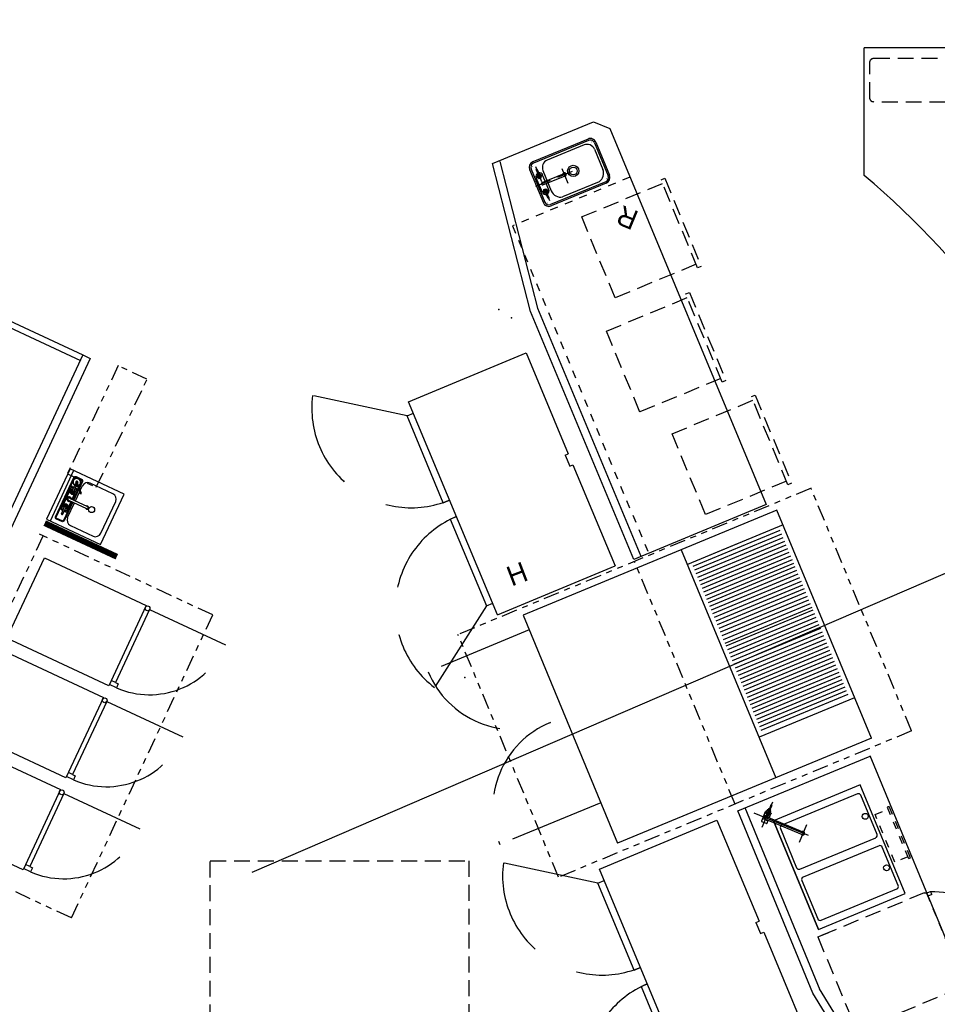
# Model space of a CAD drawing. Header units: inches. Extents: x -119 to 3951, y 0 to 4293.
# Tile 35 of 68: x 429 to 659, y 3066 to 3313. Entities that reach past the tile are written whole.
import ezdxf

# ---------------------------------------------------------------- set-up
doc = ezdxf.new("R2010")
doc.units = ezdxf.units.IN
doc.header["$LTSCALE"] = 48
doc.header["$MEASUREMENT"] = 0
for name, pattern in [('A1-DASH', [0.2383, 0.0833, -0.031, 0.031, -0.031, 0.031, -0.031]), ('CENTER', [2, 1.25, -0.25, 0.25, -0.25]), ('DASHED', [0.75, 0.5, -0.25]), ('L-DASH', [0.1249, 0.0833, -0.0416]), ('S-DASH', [0.082, 0.041, -0.041])]:
    doc.linetypes.add(name, pattern=pattern)
for name, color, linetype in [('200', 2, 'CONTINUOUS'), ('205', 1, 'CENTER'), ('206', 1, 'DASHED'), ('ATCUTOUT', 6, 'CONTINUOUS'), ('FS-CLRNC', 1, 'DASHED'), ('FS-DSH01', 1, 'S-DASH'), ('FS-DSH03', 1, 'L-DASH'), ('FS-DSHA1', 4, 'A1-DASH'), ('FS-EQBKD', 3, 'CONTINUOUS'), ('FS-EQCTR', 4, 'CONTINUOUS'), ('FS-EQNTS', 3, 'CONTINUOUS'), ('FS-EQPMT', 2, 'CONTINUOUS'), ('FS-HDS01', 6, 'A1-DASH'), ('FS-POCHE', 8, 'CONTINUOUS')]:
    doc.layers.add(name, color=color, linetype=linetype)
doc.styles.add('TXP1-05', font='ARCHTXP1', dxfattribs={"height": 5})

# ---------------------------------------------------------------- blocks, each defined once
blk = doc.blocks.new('WSSFR6P')
at = {"layer": '200'}
for p, q in [((62, 0), (0, 0)), ((0, 0), (0, -69)), ((4, 0), (4, -26)), ((51, 0), (51, -26)), ((62, 0), (62, -69)), ((4, -12), (4, -26)), ((0, -26), (62, -26)), ((0, -69), (62, -69))]:
    blk.add_line(p, q, dxfattribs=at)
at = {"layer": '206'}
for p, q in [((4, -69), (4, -96.5)), ((51, -69), (51, -96.5))]:
    blk.add_line(p, q, dxfattribs=at)
for centre, start, end in [((4, -73), 270, 0), ((51, -73), 180, 270)]:
    blk.add_arc(centre, 23.5, start, end, dxfattribs=at)
blk = doc.blocks.new('e2d0104p')
at = {"layer": 'FS-DSH03'}
for p, q in [((10, 0), (1, 0)), ((0, -1), (0, -19)), ((11, -19), (11, -1)), ((1, -20), (10, -20))]:
    blk.add_line(p, q, dxfattribs=at)
for centre, start, end in [((1, -1), 90, 180), ((10, -1), 0, 90), ((1, -19), 180, 270), ((10, -19), 270, 0)]:
    blk.add_arc(centre, 1, start, end, dxfattribs=at)
blk = doc.blocks.new('FSA018P')
at = {"layer": 'FS-DSH03'}
for p, q in [((0, -8.08), (0, 3.21)), ((4.64, 0), (-4.58, 0)), ((-2.46, -6), (2.37, -6))]:
    blk.add_line(p, q, dxfattribs=at)
for points in [[(-2.51, 0.12), (-2.51, 0.29), (-2, 0.59), (-1.49, 0.29), (-1.49, -0.29), (-2, -0.59), (-2.51, -0.29), (-2.51, -0.12)], [(2.51, 0.12), (2.51, 0.29), (2, 0.59), (1.49, 0.29), (1.49, -0.29), (2, -0.59), (2.51, -0.29), (2.51, -0.12)]]:
    blk.add_lwpolyline(points, dxfattribs=at)
for centre, start, end in [((-2, 0), 200.8275, 159.1725), ((2, 0), 20.8275, 339.1725)]:
    blk.add_arc(centre, 0.352, start, end, dxfattribs=at)
at = {"layer": 'FS-EQPMT'}
for p, q in [((-4, 0.12), (-2.33, 0.12)), ((-4, -0.12), (-4, 0.12)), ((-2, 0.87), (2, 0.87)), ((-0.31, 0), (-0.31, -6)), ((0.31, 0), (0.31, -6)), ((4, 0.12), (2.33, 0.12)), ((4, -0.12), (4, 0.12)), ((-4, -0.12), (-2.33, -0.12)), ((-2, -0.87), (-0.31, -0.87)), ((0.31, -0.87), (2, -0.87)), ((4, -0.12), (2.33, -0.12))]:
    blk.add_line(p, q, dxfattribs=at)
for centre, radius, start, end in [((-2, 0), 0.875, 90, 171.7865), ((2, 0), 0.875, 8.2135, 90), ((-2, 0), 0.875, 188.2135, 270), ((2, 0), 0.875, 270, 351.7865), ((0, -6), 0.438, 135.5847, 44.4153)]:
    blk.add_arc(centre, radius, start, end, dxfattribs=at)
at = {"layer": 'FS-POCHE'}
for centre, start, end in [((0, 0), 0, 180), ((0, -6), 180, 0)]:
    blk.add_arc(centre, 0.312, start, end, dxfattribs=at)
blk = doc.blocks.new('sk-dihs')
at = {"layer": '200'}
for p, q in [((4.5, 0), (-4.5, 0)), ((-6, -16.5), (-6, -1.5)), ((-5.63, -16.5), (-5.63, -1.5)), ((4.5, -0.38), (-4.5, -0.38)), ((5.62, -16.5), (5.62, -1.5)), ((6, -16.5), (6, -1.5)), ((3, -3), (-2.5, -3)), ((-5, -15), (-5, -5)), ((5, -15), (5, -5)), ((3, -17), (-2.5, -17)), ((3, -17), (-2.5, -17)), ((3, -17), (-2.5, -17)), ((4.5, -17.62), (-4.5, -17.62)), ((4.5, -18), (-4.5, -18))]:
    blk.add_line(p, q, dxfattribs=at)
at = {"layer": '200', "const_width": 0.0938}
for points in [[(-4.99, -0.95, 1), (-4.99, -1.05, 1)], [(4.99, -0.95, -1), (4.99, -1.05, -1)], [(-4.99, -17.04, -1), (-4.99, -16.94, -1)], [(4.99, -17.04, 1), (4.99, -16.94, 1)]]:
    blk.add_lwpolyline(points, format="xyb", close=True, dxfattribs=at)
at = {"layer": '200'}
for radius in [1.43, 0.985]:
    blk.add_circle((0, -10), radius, dxfattribs=at)
for centre, radius, start, end in [((-4.5, -1.5), 1.5, 90, 180), ((4.5, -1.5), 1.5, 0, 90), ((-4.5, -1.5), 1.12, 90, 180), ((4.5, -1.5), 1.12, 0, 90), ((-2.57, -5.48), 2.48, 88.4608, 168.8588), ((3, -5), 2, 0, 90), ((-4.5, -16.5), 1.5, 180, 270), ((-4.5, -16.5), 1.12, 180, 270), ((-2.57, -14.52), 2.48, 191.1412, 271.5392), ((3, -15), 2, 270, 0), ((3, -15), 2, 270, 0), ((4.5, -16.5), 1.5, 270, 0), ((4.5, -16.5), 1.12, 270, 0)]:
    blk.add_arc(centre, radius, start, end, dxfattribs=at)
at = {"layer": 'ATCUTOUT'}
blk.add_blockref('FSA018P', (0, -1.64), dxfattribs=at)
blk = doc.blocks.new('p-ucd24')
at = {"layer": 'FS-DSH03'}
for p, q in [((0.5, 12), (1.5, 12)), ((0.5, -12), (0.5, 12)), ((1.5, 12), (1.5, -12)), ((1.5, 11), (23.5, 11)), ((23.5, 11), (23.5, -11)), ((1.5, -12), (0.5, -12)), ((23.5, -11), (1.5, -11))]:
    blk.add_line(p, q, dxfattribs=at)
blk = doc.blocks.new('WMK20P')
at = {"layer": '200'}
for p, q in [((0, 0), (0, -23.62)), ((29.5, 0), (0, 0)), ((0, 0), (29.5, 0)), ((29.5, -23.62), (29.5, 0)), ((1.89, -1.5), (1.89, -22.13)), ((12.99, -0.88), (2.51, -0.88)), ((13.61, -22.13), (13.61, -1.5)), ((15.79, -1.5), (15.79, -22.13)), ((27.08, -0.88), (16.42, -0.88)), ((27.71, -22.13), (27.71, -1.5)), ((0, -23.62), (29.5, -23.62)), ((2.51, -22.75), (12.99, -22.75)), ((16.42, -22.75), (27.08, -22.75))]:
    blk.add_line(p, q, dxfattribs=at)
for centre in [(7.75, -21.75), (21.75, -21.75)]:
    blk.add_circle(centre, 0.75, dxfattribs=at)
for centre, start, end in [((2.51, -1.5), 90, 180), ((12.99, -1.5), 0, 90), ((16.42, -1.5), 90, 180), ((27.08, -1.5), 0, 90), ((2.51, -22.13), 180, 270), ((12.99, -22.13), 270, 0), ((16.42, -22.13), 180, 270), ((27.08, -22.13), 270, 0)]:
    blk.add_arc(centre, 0.625, start, end, dxfattribs=at)
at = {"layer": 'FS-DSH01'}
for p, q in [((8.27, -24.25), (21.25, -24.25)), ((8.27, -27.75), (8.27, -24.25)), ((21.25, -24.25), (21.25, -27.75)), ((21.75, -27.75), (7.77, -27.75)), ((7.77, -27.75), (7.77, -28.25)), ((7.77, -28.25), (21.75, -28.25)), ((21.75, -28.25), (21.75, -27.75))]:
    blk.add_line(p, q, dxfattribs=at)
blk = doc.blocks.new('FS3012P')
at = {"layer": '200'}
for p, q in [((-1.25, -0.62), (-1.25, 0.62)), ((-1.05, 0.75), (1.43, 0.75)), ((-0.32, 0), (-0.32, -10)), ((0.32, -10), (0.32, 0)), ((1.13, 0.47), (1.31, 0.47)), ((1.15, 0), (1.32, 0.51)), ((1.15, 0), (1.32, -0.51)), ((1.32, 0.51), (2.01, 0.51)), ((1.44, 0), (1.61, 0.51)), ((1.44, 0), (1.61, -0.51)), ((1.62, 0.62), (1.62, 0.51)), ((1.91, 0.22), (2.26, 0.31)), ((2.09, 0.27), (2.01, 0.51)), ((3.5, 0.12), (2.48, 0.12)), ((3.5, -0.12), (3.5, 0.12)), ((-1.05, -0.75), (-0.31, -0.75)), ((0.31, -0.75), (1.43, -0.75)), ((1.13, -0.47), (1.31, -0.47)), ((1.32, -0.51), (2.01, -0.51)), ((1.62, -0.62), (1.62, -0.51)), ((1.91, -0.22), (2.26, -0.31)), ((2.09, -0.27), (2.01, -0.51)), ((3.5, -0.12), (2.48, -0.12))]:
    blk.add_line(p, q, dxfattribs=at)
at = {"layer": '200', "flags": 128}
for points in [[(-1.05, 0.75), (-1.11, 0.74), (-1.16, 0.72), (-1.2, 0.68), (-1.25, 0.62)], [(1.13, 0.47), (1.08, 0.46), (1.03, 0.44), (0.98, 0.4), (0.94, 0.35), (0.9, 0.28), (0.87, 0.21), (0.85, 0.13), (0.84, 0.04), (0.84, -0.04), (0.85, -0.13), (0.87, -0.21), (0.9, -0.28), (0.94, -0.35), (0.98, -0.4), (1.03, -0.44), (1.08, -0.46), (1.13, -0.47)], [(1.91, 0.22), (1.88, 0.22), (1.86, 0.2), (1.83, 0.19), (1.81, 0.16), (1.79, 0.13), (1.78, 0.1), (1.77, 0.06), (1.77, 0.02), (1.77, -0.02), (1.77, -0.06), (1.78, -0.1), (1.79, -0.13), (1.81, -0.16), (1.83, -0.19), (1.86, -0.2), (1.88, -0.22), (1.91, -0.22)], [(2.48, 0.12), (2.46, 0.18), (2.43, 0.22), (2.4, 0.26), (2.37, 0.29), (2.33, 0.31), (2.29, 0.31), (2.25, 0.31), (2.22, 0.29), (2.18, 0.26), (2.15, 0.22), (2.13, 0.17), (2.11, 0.12), (2.1, 0.06), (2.1, 0), (2.1, -0.06), (2.11, -0.12), (2.13, -0.17), (2.15, -0.22), (2.18, -0.26), (2.22, -0.29), (2.25, -0.31), (2.29, -0.31), (2.33, -0.31), (2.37, -0.29), (2.4, -0.26), (2.43, -0.22), (2.46, -0.18), (2.48, -0.12)], [(-1.25, -0.62), (-1.2, -0.68), (-1.16, -0.72), (-1.11, -0.74), (-1.05, -0.75)]]:
    blk.add_lwpolyline(points, dxfattribs=at)
at = {"layer": '200', "extrusion": (0, 0, -1), "flags": 128}
for points in [[(-1.43, 0.75), (-1.48, 0.74), (-1.53, 0.72), (-1.58, 0.68), (-1.62, 0.62)], [(-1.62, -0.62), (-1.58, -0.68), (-1.53, -0.72), (-1.48, -0.74), (-1.43, -0.75)]]:
    blk.add_lwpolyline(points, dxfattribs=at)
at = {"layer": '200'}
for centre, radius, start, end in [((0, 0.01), 0.323, 357.5255, 182.4745), ((0, -10), 0.46, 134.5303, 45.4697), ((0, -10), 0.322, 180, 0)]:
    blk.add_arc(centre, radius, start, end, dxfattribs=at)
at = {"layer": '205'}
for p, q in [((0, -11.56), (0, 3.21)), ((-2.46, 0), (4.42, 0)), ((-0.5, 0.15), (-0.5, 0.75)), ((0.5, 0.15), (0.5, 0.75)), ((-0.5, -0.75), (-0.5, -0.15)), ((0.5, -0.75), (0.5, -0.15)), ((-2.42, -10.08), (2.42, -10.08))]:
    blk.add_line(p, q, dxfattribs=at)
blk.add_lwpolyline([(0.31, -0.48), (0.59, 0), (0.29, 0.51), (-0.29, 0.51), (-0.59, 0), (-0.31, -0.48)], dxfattribs=at)
blk = doc.blocks.new('AS0981P')
at = {"layer": 'FS-CLRNC'}
blk.add_line((25.5, -29.06), (25.5, -52.5), dxfattribs=at)
blk.add_arc((35.38, -15.67), 38.13, 202.8883, 254.9812, dxfattribs=at)
at = {"layer": 'FS-DSH01'}
for p, q in [((0.25, -29.37), (0.25, -30.5)), ((0.5, -29.44), (25, -29.44)), ((1.06, -30.5), (1.06, -29.44)), ((0.25, -30.5), (1, -30.5)), ((1, -30.5), (1.06, -30.5))]:
    blk.add_line(p, q, dxfattribs=at)
for centre, start, end in [((0.5, -28.94), 180, 270), ((25, -28.94), 270, 0)]:
    blk.add_arc(centre, 0.5, start, end, dxfattribs=at)
at = {"layer": 'FS-DSH03'}
for p, q in [((0, 0), (25.5, 0)), ((0, -28.94), (0, 0)), ((0, 0), (0, -3)), ((25.5, 0), (25.5, -28.94))]:
    blk.add_line(p, q, dxfattribs=at)
blk = doc.blocks.new('GTW011P')
at = {"layer": '200'}
for p, q in [((0, 0), (0, -15)), ((14, 0), (0, 0)), ((14, -15), (14, 0)), ((14, -1), (0, -1)), ((3.75, -2.44), (3.75, -2.82)), ((3.75, -2.44), (3.75, -2.82)), ((4.06, -2.44), (4.06, -2.8)), ((4.19, -2), (9.81, -2)), ((4.19, -2.31), (9.81, -2.31)), ((4.75, -2.46), (5.16, -2.81)), ((9.25, -2.46), (8.84, -2.81)), ((9.94, -2.44), (9.94, -2.8)), ((10.25, -2.44), (10.25, -2.82)), ((2.62, -4.62), (6.69, -4.62)), ((2.75, -2.96), (2.75, -3.04)), ((2.84, -2.87), (5, -2.75)), ((2.84, -3.13), (5, -3.25)), ((3.75, -3.18), (3.75, -3.56)), ((3.75, -3.18), (3.75, -3.56)), ((4.06, -3.2), (4.06, -3.56)), ((4.19, -3.69), (6.69, -3.69)), ((4.19, -4), (6.69, -4)), ((4.75, -3.54), (5.16, -3.19)), ((6.69, -3), (6.69, -8)), ((7.31, -3), (7.31, -8)), ((7.31, -3.69), (9.81, -3.69)), ((7.31, -4), (9.81, -4)), ((7.31, -4.62), (9.87, -4.62)), ((9.25, -3.54), (8.84, -3.19)), ((11.16, -2.87), (9, -2.75)), ((11.16, -3.13), (9, -3.25)), ((9.46, -5.04), (11.58, -2.92)), ((9.61, -5.19), (11.73, -3.07)), ((9.94, -3.2), (9.94, -3.56)), ((10.17, -4.62), (11.38, -4.62)), ((10.25, -3.18), (10.25, -3.56)), ((11.25, -2.96), (11.25, -3.04)), ((1.12, -6.13), (1.12, -12.38)), ((9.46, -5.04), (9.61, -5.19)), ((12.88, -12.38), (12.88, -6.13)), ((2.62, -13.88), (11.38, -13.88)), ((0, -15), (14, -15))]:
    blk.add_line(p, q, dxfattribs=at)
for points in [[(6.69, -4.19), (1.56, -4.19, -0.414214), (1.12, -3.75), (1.12, -2.25, -0.414214), (1.56, -1.81)], [(6.69, -4), (1.56, -4, -0.414214), (1.31, -3.75), (1.31, -2.25, -0.414214), (1.56, -2)], [(1.56, -1.81), (12.44, -1.81, -0.414214), (12.88, -2.25), (12.88, -3.75, -0.414214), (12.44, -4.19), (10.61, -4.19, -0.414214)], [(1.56, -2), (12.44, -2, -0.414214), (12.69, -2.25), (12.69, -3.75, -0.414214), (12.44, -4), (10.8, -4, -0.414214)], [(10.5, -4), (7.31, -4, -0.414214)], [(10.31, -4.19), (7.31, -4.19, -0.414214)]]:
    blk.add_lwpolyline(points, format="xyb", dxfattribs=at)
for centre, radius in [((5, -3), 0.219), ((9, -3), 0.219), ((7, -9.25), 0.75)]:
    blk.add_circle(centre, radius, dxfattribs=at)
for centre, radius, start, end in [((4.19, -2.44), 0.438, 90, 180), ((4.19, -2.44), 0.125, 90, 180), ((5, -3), 0.594, 201.6803, 158.3197), ((5, -3), 0.531, 248.2704, 111.7296), ((7, -3), 0.594, 301.7569, 238.2431), ((7, -3), 0.531, 306.0319, 233.9681), ((9, -3), 0.594, 21.6803, 338.3197), ((9, -3), 0.531, 68.2704, 291.7296), ((9.81, -2.44), 0.438, 0, 90), ((9.81, -2.44), 0.125, 0, 90), ((11.65, -2.99), 0.96, 231.3013, 171.1067), ((2.62, -6.13), 1.5, 90, 180), ((2.84, -2.96), 0.0938, 93.1798, 180), ((2.84, -3.04), 0.0938, 180, 266.8202), ((4.19, -3.56), 0.438, 180, 270), ((4.19, -3.56), 0.125, 180, 270), ((5, -3), 0.375, 262.0082, 97.9918), ((5, -3), 0.25, 263.6403, 96.3597), ((7, -3), 0.375, 326.4427, 213.5573), ((7, -3), 0.313, 0, 180), ((9, -3), 0.375, 82.0082, 277.9918), ((9, -3), 0.25, 83.6403, 276.3597), ((9.81, -3.56), 0.438, 270, 0), ((9.81, -3.56), 0.125, 270, 0), ((11.65, -2.99), 0.96, 189.7213, 218.6987), ((11.16, -2.96), 0.0938, 360, 86.8202), ((11.16, -3.04), 0.0938, 273.1798, 360), ((11.65, -2.99), 0.328, 243.7494, 206.2506), ((11.38, -6.13), 1.5, 0, 90), ((11.65, -2.99), 0.211, 255.0097, 194.9903), ((11.65, -2.99), 0.105, 315, 135), ((7, -8), 0.406, 140.2849, 39.7151), ((7, -8), 0.313, 180, 0), ((2.62, -12.38), 1.5, 180, 270), ((11.38, -12.38), 1.5, 270, 0)]:
    blk.add_arc(centre, radius, start, end, dxfattribs=at)
blk = doc.blocks.new('TRF02P')
at = {"layer": 'FS-CLRNC'}
for p, q in [((3.12, -33.72), (-10.75, -53.65)), ((54.87, -33.72), (68.75, -53.65))]:
    blk.add_line(p, q, dxfattribs=at)
for centre, start, end in [((1.75, -32), 240, 0), ((56.25, -32), 180, 300)]:
    blk.add_arc(centre, 25, start, end, dxfattribs=at)
at = {"layer": 'FS-EQPMT'}
for p, q in [((0, -32), (0, 0)), ((0, 0), (27.5, 0)), ((27.5, -0.88), (27.5, 0)), ((30.5, 0), (58, 0)), ((30.5, -0.88), (30.5, 0)), ((58, -32), (58, 0)), ((27.5, -0.88), (30.5, -0.88)), ((58, -32), (0, -32)), ((3.12, -33.72), (3.12, -32)), ((26.75, -33.72), (26.75, -32)), ((31.25, -33.72), (31.25, -32)), ((54.87, -33.72), (54.87, -32)), ((26.75, -33.72), (3.12, -33.72)), ((31.25, -33.72), (54.87, -33.72))]:
    blk.add_line(p, q, dxfattribs=at)
blk = doc.blocks.new('AS0079P')
at = {"layer": 'FS-CLRNC'}
blk.add_line((21.68, -29.44), (21.68, -50.5), dxfattribs=at)
blk.add_arc((21.23, -29.58), 20.93, 181.6619, 271.2251, dxfattribs=at)
at = {"layer": 'FS-EQPMT'}
for p, q in [((0, 0), (22.25, 0)), ((0, -28.25), (0, 0)), ((22.25, 0), (22.25, -28.25)), ((22.25, -28.25), (0, -28.25)), ((0.31, -30.18), (0.31, -28.25)), ((1.42, -29.44), (1.42, -28.25)), ((1.42, -29.44), (1.42, -30.18)), ((21.68, -29.44), (1.42, -29.44)), ((1.42, -30.18), (0.31, -30.18))]:
    blk.add_line(p, q, dxfattribs=at)
blk.add_circle((21.75, -28.84), 0.603, dxfattribs=at)

msp = doc.modelspace()

# ---------------------------------------------------------------- linework, layer by layer
at = {"layer": 'FS-DSH01'}
for p, q in [((581.98, 3273.63), (552.45, 3261.4)), ((552.45, 3261.4), (586.66, 3179.13))]:
    msp.add_line(p, q, dxfattribs=at)
for p in [(549.02, 3240.35), (552.24, 3238.31)]:
    msp.add_point(p, dxfattribs=at)
at = {"layer": 'FS-DSH03'}
msp.add_lwpolyline([(476.54, 3101.81), (541.54, 3101.81), (541.54, 2959.81), (476.54, 2959.81)], close=True, dxfattribs=at)
at = {"layer": 'FS-DSHA1'}
msp.add_point((540.5, 3147.95), dxfattribs=at)
at = {"layer": 'FS-EQBKD'}
for p, q in [((619.65, 3184.88), (597.81, 3175.83)), ((620.03, 3183.95), (598.2, 3174.91)), ((620.41, 3183.03), (598.58, 3173.98)), ((620.79, 3182.1), (598.96, 3173.06)), ((621.18, 3181.18), (599.34, 3172.14)), ((621.56, 3180.26), (599.73, 3171.21)), ((621.94, 3179.33), (600.11, 3170.29)), ((622.32, 3178.41), (600.49, 3169.37)), ((622.71, 3177.49), (600.87, 3168.44)), ((623.09, 3176.56), (601.26, 3167.52)), ((623.45, 3175.7), (601.61, 3166.65)), ((623.83, 3174.77), (602, 3165.73)), ((624.21, 3173.85), (602.38, 3164.8)), ((624.6, 3172.92), (602.76, 3163.88)), ((624.98, 3172), (603.15, 3162.96)), ((625.36, 3171.08), (603.53, 3162.03)), ((625.74, 3170.15), (603.91, 3161.11)), ((626.13, 3169.23), (604.29, 3160.19)), ((626.51, 3168.3), (604.68, 3159.26)), ((626.89, 3167.38), (605.06, 3158.34)), ((627.27, 3166.46), (605.44, 3157.41)), ((627.66, 3165.53), (605.82, 3156.49)), ((627.95, 3164.82), (606.12, 3155.78)), ((628.34, 3163.89), (606.5, 3154.85)), ((628.72, 3162.97), (606.89, 3153.93)), ((629.1, 3162.05), (607.27, 3153)), ((629.48, 3161.12), (607.65, 3152.08)), ((629.87, 3160.2), (608.03, 3151.16)), ((630.25, 3159.28), (608.42, 3150.23)), ((630.63, 3158.35), (608.8, 3149.31)), ((631.01, 3157.43), (609.18, 3148.38)), ((631.4, 3156.5), (609.56, 3147.46)), ((631.78, 3155.58), (609.95, 3146.54)), ((632.16, 3154.66), (610.33, 3145.61)), ((632.52, 3153.79), (610.69, 3144.75)), ((632.9, 3152.87), (611.07, 3143.82)), ((633.29, 3151.94), (611.45, 3142.9)), ((633.67, 3151.02), (611.84, 3141.98)), ((634.05, 3150.1), (612.22, 3141.05)), ((634.43, 3149.17), (612.6, 3140.13)), ((634.82, 3148.25), (612.98, 3139.2)), ((635.2, 3147.32), (613.37, 3138.28)), ((635.58, 3146.4), (613.75, 3137.36)), ((635.97, 3145.48), (614.13, 3136.43)), ((636.35, 3144.55), (614.52, 3135.51)), ((636.73, 3143.63), (614.9, 3134.58))]:
    msp.add_line(p, q, dxfattribs=at)
at = {"layer": 'FS-EQCTR'}
for p in [(640.85, 3274.06), (678.85, 3306.15)]:
    msp.add_line(p, (640.85, 3306.15), dxfattribs=at)
msp.add_lwpolyline([(444.57, 3228.95), (446.38, 3228.1), (391.02, 3109.38), (381.72, 3105.99), (355.44, 3118.25), (413.76, 3243.32), (444.57, 3228.95), (389.21, 3110.22), (379.91, 3106.84), (356.8, 3117.61), (414.48, 3241.32), (443.94, 3227.59)], dxfattribs=at)
msp.add_arc((501.18, 3109.05), 216.19, 355.246, 49.754, dxfattribs=at)
at = {"layer": 'FS-EQPMT'}
for p, q in [((547.47, 3277.02), (572.85, 3287.53)), ((572.85, 3287.53), (576.93, 3285.84)), ((576.93, 3285.84), (616.2, 3191.36)), ((556.99, 3239.9), (547.47, 3277.02)), ((558.93, 3240.4), (549.41, 3277.52)), ((582.94, 3177.59), (556.99, 3239.9)), ((584.79, 3178.35), (558.84, 3240.66)), ((616.2, 3191.36), (582.94, 3177.59)), ((609.12, 3114.39), (642.38, 3128.17)), ((677.88, 3042.13), (642.36, 3128.23)), ((629.79, 3069.38), (610.97, 3115.16)), ((627.94, 3068.61), (609.12, 3114.39)), ((655.56, 3023.53), (627.94, 3068.61)), ((657.43, 3024.31), (629.65, 3069.66))]:
    msp.add_line(p, q, dxfattribs=at)
at = {"layer": 'FS-EQPMT', "const_width": 1.5}
msp.add_lwpolyline([(434.96, 3186.7), (453.08, 3178.25)], dxfattribs=at)
at = {"layer": 'FS-HDS01'}
for p, q in [((627.48, 3195.45), (538.79, 3158.71)), ((652.74, 3134.48), (627.48, 3195.45)), ((477.16, 3163.63), (433.66, 3183.91)), ((399.07, 3107.36), (434.56, 3183.49)), ((608.4, 3116.11), (583.14, 3177.08)), ((441.66, 3087.5), (477.16, 3163.63)), ((564.05, 3097.74), (538.79, 3158.71)), ((652.74, 3134.48), (564.05, 3097.74)), ((441.66, 3087.5), (398.16, 3107.78))]:
    msp.add_line(p, q, dxfattribs=at)
msp.add_lwpolyline([(460.65, 3222.86), (453.4, 3226.26), (440.66, 3199.09), (447.91, 3195.7)], close=True, dxfattribs=at)
at = {"layer": 'FS-POCHE'}
msp.add_line((1171.68, 3394.22), (486.97, 3098.91), dxfattribs=at)

# ---------------------------------------------------------------- block references
at = {"layer": 'FS-DSHA1', "rotation": 67.50269906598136}
msp.add_blockref('FS3012P', (616.18, 3112.6), dxfattribs=at)
at = {"layer": 'FS-EQPMT', "xscale": -1}
for name, p, rotation in [('e2d0104p', (642.27, 3303.5), 90.00000000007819), ('AS0981P', (629.21, 3082.72), 112.502699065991)]:
    msp.add_blockref(name, p, dxfattribs=dict(at, rotation=rotation))
at = {"layer": 'FS-EQPMT'}
for name, p, rotation in [('sk-dihs', (558.51, 3271.35), 112.5026990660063), ('p-ucd24', (595.78, 3262.46), 202.5026990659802), ('p-ucd24', (601.98, 3233.77), 202.5026990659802), ('p-ucd24', (618.48, 3207.98), 202.5026990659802), ('WSSFR6P', (618.92, 3189.96), 292.4999999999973), ('WMK20P', (629.33, 3084.61), 112.5026990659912)]:
    msp.add_blockref(name, p, dxfattribs=dict(at, rotation=rotation))
at = {"layer": 'FS-HDS01'}
for name, p, rotation in [('TRF02P', (555.91, 3229.51), 292.6602210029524), ('GTW011P', (435.4, 3187.65), 65.00000041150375), ('AS0079P', (425.48, 3157.77), 64.99999999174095), ('AS0079P', (414.7, 3134.66), 64.99999999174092), ('AS0079P', (403.92, 3111.54), 64.99999999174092), ('TRF02P', (603.85, 3112.09), 292.6602210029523)]:
    msp.add_blockref(name, p, dxfattribs=dict(at, rotation=rotation))

# ---------------------------------------------------------------- texts
at = {"layer": 'FS-EQNTS', "style": 'TXP1-05'}
for s, rotation, p in [('R', 157.5027, (584.5, 3264.84)), ('H', 20.9951, (552.27, 3170.74))]:
    msp.add_text(s, height=5, rotation=rotation, dxfattribs=at).set_placement(p)

doc.saveas('drawing.dxf')
